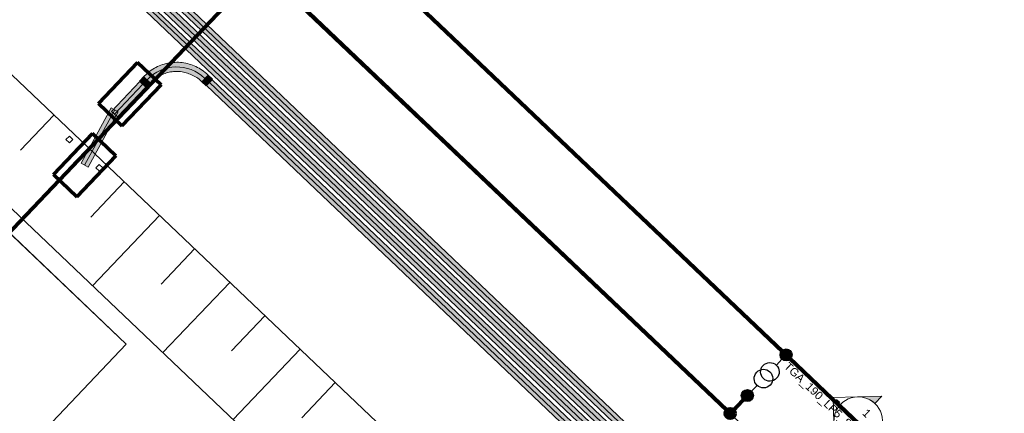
# Model space of a CAD drawing. Header units: metres. Extents: x 32343130.2 to 32343186.6, y 5699222 to 5699276.9.
# Tile 41 of 43: x 32343166.3 to 32343178.5, y 5699249.8 to 5699254.7. Entities that reach past the tile are written whole.
import ezdxf

# ---------------------------------------------------------------- set-up
doc = ezdxf.new("R2010")
doc.units = ezdxf.units.M
doc.linetypes.add('Mitte 1', pattern=[0.03, 0.012, -0.006, 0.006, -0.006])
for name, color, linetype, lineweight in [('0-1', 7, 'Continuous', 5), ('A-DETL-MBND', 7, 'Continuous', 18), ('E-ELEC-FIXT', 7, 'Continuous', 70), ('E-POWR-CNTR', 7, 'Mitte 1', 25), ('G-ANNO-SYMB-1', 7, 'Continuous', 9)]:
    doc.layers.add(name, color=color, linetype=linetype, lineweight=lineweight)
for name, color, linetype, lineweight, true_color in [('A-DETL-1', 254, 'Continuous', 18, 0xbebebe), ('A-DETL-MBND-1', 7, 'Continuous', 5, 0xcccccc), ('A-DETL-MBND-3', 4, 'Continuous', 5, 0x00ffff), ('A-DETL-MBND-6', 4, 'Continuous', 18, 0x00ffff), ('A-FLOR-HRAL-1', 7, 'Continuous', 5, 0xcccccc), ('A-FLOR-HRAL-2', 7, 'Continuous', 9, 0xcccccc), ('A-MASS-1', 7, 'Continuous', 9, 0xcccccc), ('A-MASS-2', 7, 'Continuous', 5, 0xcccccc), ('E-POWR-CNDT-1', 7, 'Continuous', 70, 0x008040), ('E-POWR-CNDT-2', 7, 'Continuous', 70, 0x804000), ('E-POWR-CNDT-3', 5, 'Continuous', 35, 0x0000ff), ('E-POWR-CNTR-1', 7, 'Mitte 1', 70, 0x008040), ('E-POWR-CNTR-2', 7, 'Mitte 1', 70, 0x804000), ('G-IMPT-1', 7, 'Continuous', 70, 0x008040), ('G-IMPT-2', 5, 'Continuous', 35, 0x0000ff), ('G-IMPT-3', 5, 'Continuous', 25, 0x0000ff)]:
    doc.layers.add(name, color=color, linetype=linetype, lineweight=lineweight, true_color=true_color)
doc.styles.add('Arial', font='arial.ttf', dxfattribs={"height": 0.1})

# ---------------------------------------------------------------- blocks, each defined once
blk = doc.blocks.new('Aushub1 - Aushub-3534796-TGA_190_LP5_GR_FU-TGA-01_G_')
at = {"layer": 'A-MASS-2'}
for p, q in [((88.819, 4.163), (89.233, 4.597)), ((88.841, 3.314), (89.668, 4.184)), ((89.689, 3.335), (90.102, 3.77)), ((89.71, 2.487), (90.537, 3.357)), ((90.558, 2.508), (90.972, 2.943)), ((90.579, 1.66), (91.407, 2.529)), ((91.428, 1.681), (91.841, 2.116)), ((91.449, 0.833), (92.276, 1.702)), ((92.297, 0.854), (92.711, 1.289))]:
    blk.add_line(p, q, dxfattribs=at)
blk = doc.blocks.new('Geländer - 60-4048510-TGA_190_LP5_GR_FU-TGA-01_G_')
at = {"layer": 'A-FLOR-HRAL-1'}
for p, q in [((-0.03, -0.03), (-0.03, 0.03)), ((-0.03, 0.03), (0.03, 0.03)), ((0.03, 0.03), (0.03, -0.03)), ((0.03, -0.03), (-0.03, -0.03))]:
    blk.add_line(p, q, dxfattribs=at)
at = {"layer": 'A-FLOR-HRAL-2'}
for p, q in [((0.03, 0.03), (-0.03, 0.03)), ((-0.03, 0.03), (-0.03, -0.03)), ((0.03, -0.03), (0.03, 0.03)), ((-0.03, -0.03), (0.03, -0.03))]:
    blk.add_line(p, q, dxfattribs=at)
blk = doc.blocks.new('Geländer - Geländer-4035054-TGA_190_LP5_GR_FU-TGA-01_G_')
for p, rotation in [((89.173, 4.033), 316.4272566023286), ((89.542, 3.682), 136.4272566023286), ((87.794, 2.584), 316.4272566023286), ((88.164, 2.233), 136.4272566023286), ((86.416, 1.135), 316.4272566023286), ((86.785, 0.784), 136.4272566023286), ((85.037, -0.314), 316.4272566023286), ((85.407, -0.665), 136.4272566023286)]:
    blk.add_blockref('Geländer - 60-4048510-TGA_190_LP5_GR_FU-TGA-01_G_', p, dxfattribs=dict(rotation=rotation))
blk = doc.blocks.new('ARC_190_LPX_FM_Stellplätze_rvt-1-TGA_190_LP5_GR_FU-TGA-01_G_')
at = {"layer": 'A-DETL-MBND-1'}
for p, q in [((32343167.643, 5699250.687), (32343164.745, 5699253.444)), ((32343164.745, 5699253.444), (32343167.643, 5699250.687)), ((32343167.643, 5699250.686), (32343164.745, 5699253.444)), ((32343164.745, 5699253.444), (32343167.643, 5699250.686)), ((32343164.886, 5699247.789), (32343167.643, 5699250.687)), ((32343167.643, 5699250.687), (32343164.886, 5699247.789)), ((32343164.886, 5699247.788), (32343167.643, 5699250.686)), ((32343167.643, 5699250.686), (32343164.886, 5699247.788))]:
    blk.add_line(p, q, dxfattribs=at)
at = {"layer": 'A-MASS-1'}
blk.add_line((32343181.529, 5699239.458), (32343147.043, 5699272.267), dxfattribs=at)
at = {"layer": 'A-MASS-2'}
blk.add_line((32343179.833, 5699239.415), (32343147.085, 5699270.571), dxfattribs=at)
at = {"layer": 'A-FLOR-HRAL-1'}
blk.add_blockref('Geländer - Geländer-4035054-TGA_190_LP5_GR_FU-TGA-01_G_', (32343077.767, 5699249.185), dxfattribs=at)
at = {"layer": 'A-MASS-2'}
blk.add_blockref('Aushub1 - Aushub-3534796-TGA_190_LP5_GR_FU-TGA-01_G_', (32343077.516, 5699248.922), dxfattribs=at)
blk = doc.blocks.new('Leerrohr-Verteilerkasten - Kreuzstück - PVC1 - Fundamenterder-V2-TGA_190_LP5_GR_FU-TGA-01_G_')
at = {"layer": 'G-IMPT-1'}
blk.add_hatch(color=256, dxfattribs=at).paths.add_polyline_path([(0.063, 0), (0.06, 0.016), (0.054, 0.031), (0.044, 0.044), (0.031, 0.054), (0.016, 0.06), (0, 0.063), (-0.016, 0.06), (-0.031, 0.054), (-0.044, 0.044), (-0.054, 0.031), (-0.06, 0.016), (-0.063, 0), (-0.06, -0.016), (-0.054, -0.031), (-0.044, -0.044), (-0.031, -0.054), (-0.016, -0.06), (0, -0.063), (0.016, -0.06), (0.031, -0.054), (0.044, -0.044), (0.054, -0.031), (0.06, -0.016)])
blk.add_circle((0, 0), 0.0625, dxfattribs=at)
blk = doc.blocks.new('Leerrohr-Verteilerkasten - T-Stück - PVC1 - Anschlusspunkt-7532436-TGA_190_LP5_GR_FU-TGA-01_G_')
at = {"layer": 'G-IMPT-2'}
for points in [[(0, 0.074), (-0.019, 0.072), (-0.037, 0.064), (-0.053, 0.053), (-0.064, 0.037), (-0.072, 0.019), (-0.074, 0), (-0.072, -0.019), (-0.064, -0.037), (-0.053, -0.053), (-0.037, -0.064), (-0.019, -0.072), (0, -0.074), (0.019, -0.072), (0.037, -0.064), (0.053, -0.053), (0.064, -0.037), (0.072, -0.019), (0.074, 0), (0.072, 0.019), (0.064, 0.037), (0.053, 0.053), (0.037, 0.064), (0.019, 0.072)], [(0, 0.063), (-0.016, 0.06), (-0.031, 0.054), (-0.044, 0.044), (-0.054, 0.031), (-0.06, 0.016), (-0.063, 0), (-0.06, -0.016), (-0.054, -0.031), (-0.044, -0.044), (-0.031, -0.054), (-0.016, -0.06), (0, -0.063), (0.016, -0.06), (0.031, -0.054), (0.044, -0.044), (0.054, -0.031), (0.06, -0.016), (0.063, 0), (0.06, 0.016), (0.054, 0.031), (0.044, 0.044), (0.031, 0.054), (0.016, 0.06)], [(0, -0.62), (-0.019, -0.623), (-0.037, -0.63), (-0.053, -0.642), (-0.064, -0.657), (-0.072, -0.675), (-0.074, -0.694), (-0.072, -0.714), (-0.064, -0.731), (-0.053, -0.747), (-0.037, -0.759), (-0.019, -0.766), (0, -0.769), (0.019, -0.766), (0.037, -0.759), (0.053, -0.747), (0.064, -0.731), (0.072, -0.714), (0.074, -0.694), (0.072, -0.675), (0.064, -0.657), (0.053, -0.642), (0.037, -0.63), (0.019, -0.623)]]:
    blk.add_hatch(color=256, dxfattribs=at).paths.add_polyline_path(points)
at = {"layer": 'G-IMPT-3'}
for p, q in [((0, -0.174), (0, -0.074)), ((0, -0.52), (0, -0.62))]:
    blk.add_line(p, q, dxfattribs=at)
for centre, radius in [((0, 0), 0.0743), ((0, 0), 0.0625), ((0, -0.694), 0.0743)]:
    blk.add_circle(centre, radius, dxfattribs=at)
for centre in [(0, -0.29), (0, -0.405)]:
    blk.add_ellipse(centre, major_axis=(0.115, 0), ratio=1, dxfattribs=at)
blk = doc.blocks.new('Leerrohr-Bogen - ohne Formteile - Standard-V16-TGA_190_LP5_GR_FU-TGA-01_G_')
at = {"layer": 'A-DETL-MBND-6'}
for points in [[(-0.057, 0.5), (-0.062, 0.431), (-0.078, 0.363), (-0.105, 0.299), (-0.141, 0.239), (-0.187, 0.186), (-0.239, 0.141), (-0.3, 0.104), (-0.365, 0.078), (-0.431, 0.062), (-0.5, 0.057), (-0.5, -0.057), (-0.421, -0.051), (-0.371, -0.04), (-0.343, -0.034), (-0.267, -0.005), (-0.207, 0.027), (-0.196, 0.034), (-0.133, 0.081), (-0.077, 0.138), (-0.031, 0.2), (0.006, 0.269), (0.034, 0.343), (0.051, 0.425), (0.054, 0.453), (0.057, 0.5), (-0.055, 0.5)], [(-0.055, 0.582), (-0.057, 0.582), (-0.057, 0.5), (0.057, 0.5), (0.057, 0.582), (-0.049, 0.582)], [(-0.5, 0.057), (-0.582, 0.057), (-0.582, -0.057), (-0.5, -0.057), (-0.5, 0.055)]]:
    blk.add_hatch(color=256, dxfattribs=at).paths.add_polyline_path(points)
at = {"layer": 'A-DETL-MBND'}
for p, q in [((-0.057, 0.582), (-0.057, 0.5)), ((0.057, 0.582), (-0.057, 0.582)), ((0.057, 0.582), (-0.057, 0.582)), ((0.057, 0.5), (0.057, 0.582)), ((-0.5, 0.057), (-0.582, 0.057)), ((-0.582, 0.057), (-0.582, -0.057)), ((-0.582, 0.057), (-0.582, -0.057)), ((-0.582, -0.057), (-0.5, -0.057))]:
    blk.add_line(p, q, dxfattribs=at)
at = {"layer": 'A-DETL-MBND', "flags": 128}
for points in [[(-0.5, -0.057), (-0.478, -0.056), (-0.456, -0.055), (-0.433, -0.053), (-0.411, -0.05), (-0.389, -0.046), (-0.368, -0.041), (-0.346, -0.035), (-0.325, -0.028), (-0.304, -0.021), (-0.283, -0.013), (-0.263, -0.004), (-0.243, 0.006), (-0.223, 0.017), (-0.204, 0.028), (-0.186, 0.041), (-0.168, 0.053), (-0.15, 0.067), (-0.133, 0.081), (-0.116, 0.097), (-0.101, 0.112), (-0.085, 0.128), (-0.071, 0.145), (-0.057, 0.163), (-0.044, 0.181), (-0.032, 0.199), (-0.02, 0.218), (-0.009, 0.238), (0.001, 0.257), (0.01, 0.278), (0.019, 0.298), (0.026, 0.319), (0.033, 0.34), (0.039, 0.362), (0.044, 0.384), (0.049, 0.405), (0.052, 0.427), (0.054, 0.45), (0.056, 0.472), (0.057, 0.494), (0.057, 0.5)], [(-0.057, 0.5), (-0.057, 0.482), (-0.058, 0.465), (-0.06, 0.447), (-0.062, 0.429), (-0.066, 0.412), (-0.069, 0.395), (-0.074, 0.377), (-0.079, 0.361), (-0.085, 0.344), (-0.092, 0.327), (-0.099, 0.311), (-0.107, 0.295), (-0.115, 0.28), (-0.124, 0.265), (-0.134, 0.25), (-0.144, 0.235), (-0.155, 0.221), (-0.167, 0.208), (-0.179, 0.195), (-0.191, 0.182), (-0.204, 0.17), (-0.218, 0.158), (-0.231, 0.147), (-0.246, 0.137), (-0.26, 0.127), (-0.276, 0.118), (-0.291, 0.109), (-0.307, 0.101), (-0.323, 0.094), (-0.339, 0.087), (-0.356, 0.081), (-0.373, 0.075), (-0.39, 0.071), (-0.407, 0.066), (-0.425, 0.063), (-0.442, 0.06), (-0.46, 0.058), (-0.477, 0.057), (-0.495, 0.057), (-0.5, 0.057)]]:
    blk.add_lwpolyline(points, dxfattribs=at)
blk = doc.blocks.new('Alpitronic HYC 50 - --7595021-TGA_190_LP5_GR_FU-TGA-01_G_')
at = {"layer": 'E-ELEC-FIXT'}
for p, q in [((0.35, 0.3), (-0.35, 0.3)), ((-0.35, 0.3), (-0.35, -0.1)), ((-0.35, -0.1), (-0.35, 0.3)), ((-0.35, 0.3), (0.35, 0.3)), ((0.35, -0.1), (0.35, 0.3)), ((0.35, 0.3), (0.35, -0.1)), ((-0.35, -0.1), (0.35, -0.1)), ((0.35, -0.1), (-0.35, -0.1))]:
    blk.add_line(p, q, dxfattribs=at)
blk = doc.blocks.new('Schnitt - Schnittbeschriftung - Gefüllt Koordination-1525609-TGA_190_LP5_GR_FU-TGA-01_G_')
at = {"layer": 'G-ANNO-SYMB-1'}
h = blk.add_hatch(color=256, dxfattribs=at)
edge = h.paths.add_edge_path()
edge.add_line((-0.01449, 0), (-0.01024, 0.00424))
edge.add_ellipse((-0.006, 0), major_axis=(0, 0.006), ratio=0.999999, start_angle=45, end_angle=90)
edge.add_line((-0.012, 0), (-0.01449, 0))
h = blk.add_hatch(color=256, dxfattribs=at)
edge = h.paths.add_edge_path()
edge.add_line((0.00249, 0), (0, 0))
edge.add_ellipse((-0.006, 0), major_axis=(0.006, 0), ratio=1, start_angle=0, end_angle=45)
edge.add_line((-0.00176, 0.00424), (0.00249, 0))
for p, q in [((-0.006, 0.00849), (-0.01449, 0)), ((-0.00622, 0.007), (-0.00566, 0.00756)), ((-0.00622, 0.00756), (-0.00622, 0.00645)), ((-0.006, 0.00849), (0.00249, 0)), ((-0.00622, 0.007), (-0.00566, 0.00644)), ((-0.01024, 0.00424), (-0.01449, 0)), ((0.00249, 0), (-0.00176, 0.00424)), ((-0.012, 0), (-0.01449, 0)), ((-0.01449, 0), (-0.012, 0)), ((0, 0), (0.00249, 0)), ((0, 0), (0.00249, 0))]:
    blk.add_line(p, q, dxfattribs=at)
for major_axis, ratio, start_param, end_param in [((0.006, 0), 1, 0, 3.141593), ((0, 0.006), 0.999999, 0.785398, 1.570796), ((0.006, 0), 1, 0, 0.785398), ((0, 0.006), 0.999999, 1.570796, 4.712389)]:
    blk.add_ellipse((-0.006, 0), major_axis=major_axis, ratio=ratio, start_param=start_param, end_param=end_param, dxfattribs=at)

msp = doc.modelspace()

# ---------------------------------------------------------------- hatches: boundary and pattern name
at = {"layer": 'A-DETL-MBND-3'}
h = msp.add_hatch(color=256, dxfattribs=at)
h.paths.add_polyline_path([(32343176.90912, 5699246.70394), (32343176.94359, 5699246.74017), (32343176.83435, 5699246.84409), (32343176.79989, 5699246.80786), (32343176.82068, 5699246.78809)])
h.paths.add_polyline_path([(32343176.75425, 5699246.85129), (32343176.78871, 5699246.88751), (32343176.7619, 5699246.91302), (32343176.72744, 5699246.87679)])
h.paths.add_polyline_path([(32343176.58254, 5699247.01465), (32343176.60948, 5699246.98929), (32343176.64381, 5699247.02537), (32343176.617, 5699247.05087), (32343176.58269, 5699247.0148)])
h.paths.add_polyline_path([(32343176.6818, 5699246.92022), (32343176.71626, 5699246.95644), (32343176.68945, 5699246.98194), (32343176.65499, 5699246.94572)])
h.paths.add_polyline_path([(32343176.5369, 5699247.05807), (32343176.57136, 5699247.0943), (32343176.54455, 5699247.1198), (32343176.51009, 5699247.08357)])
h.paths.add_polyline_path([(32343176.45347, 5699247.13744), (32343176.46465, 5699247.12721), (32343176.49891, 5699247.16322), (32343157.45774, 5699265.27862), (32343157.42328, 5699265.24239), (32343176.26987, 5699247.31212)])
h = msp.add_hatch(color=256, dxfattribs=at)
h.paths.add_polyline_path([(32343176.80573, 5699246.59527), (32343176.8402, 5699246.63149), (32343176.73096, 5699246.73541), (32343176.6965, 5699246.69919), (32343176.71729, 5699246.67941)])
h.paths.add_polyline_path([(32343176.65086, 5699246.74261), (32343176.68532, 5699246.77884), (32343176.6585, 5699246.80433), (32343176.62405, 5699246.76812)])
h.paths.add_polyline_path([(32343176.47915, 5699246.90597), (32343176.50609, 5699246.88061), (32343176.54042, 5699246.91669), (32343176.51359, 5699246.94218), (32343176.4793, 5699246.90613)])
h.paths.add_polyline_path([(32343176.57841, 5699246.81154), (32343176.61287, 5699246.84777), (32343176.58605, 5699246.87325), (32343176.5516, 5699246.83704)])
h.paths.add_polyline_path([(32343176.43351, 5699246.9494), (32343176.46797, 5699246.98562), (32343176.44114, 5699247.0111), (32343176.4067, 5699246.9749)])
h.paths.add_polyline_path([(32343176.35008, 5699247.02877), (32343176.36126, 5699247.01854), (32343176.39552, 5699247.05455), (32343157.35435, 5699265.16994), (32343157.31989, 5699265.13372), (32343176.16648, 5699247.20344)])
h = msp.add_hatch(color=256, dxfattribs=at)
h.paths.add_polyline_path([(32343176.87466, 5699246.66772), (32343176.90912, 5699246.70394), (32343176.79989, 5699246.80786), (32343176.76543, 5699246.77164), (32343176.78622, 5699246.75186)])
h.paths.add_polyline_path([(32343176.71978, 5699246.81506), (32343176.75425, 5699246.85129), (32343176.72744, 5699246.87679), (32343176.69298, 5699246.84057)])
h.paths.add_polyline_path([(32343176.50243, 5699247.02185), (32343176.5369, 5699247.05807), (32343176.51009, 5699247.08357), (32343176.47563, 5699247.04735)])
h.paths.add_polyline_path([(32343176.54808, 5699246.97842), (32343176.57488, 5699246.95292), (32343176.60935, 5699246.98914), (32343176.58254, 5699247.01465), (32343176.54923, 5699246.97964)])
h.paths.add_polyline_path([(32343176.64733, 5699246.88399), (32343176.6818, 5699246.92022), (32343176.65499, 5699246.94572), (32343176.62053, 5699246.90949)])
h.paths.add_polyline_path([(32343176.42998, 5699247.09077), (32343176.46445, 5699247.127), (32343157.42328, 5699265.24239), (32343157.38881, 5699265.20617), (32343176.41901, 5699247.10122)])
h = msp.add_hatch(color=256, dxfattribs=at)
h.paths.add_polyline_path([(32343176.70234, 5699246.48659), (32343176.73681, 5699246.52282), (32343176.62757, 5699246.62674), (32343176.59311, 5699246.59051), (32343176.6139, 5699246.57074)])
h.paths.add_polyline_path([(32343176.54746, 5699246.63394), (32343176.58193, 5699246.67016), (32343176.55512, 5699246.69567), (32343176.52066, 5699246.65944)])
h.paths.add_polyline_path([(32343176.47501, 5699246.70287), (32343176.50948, 5699246.73909), (32343176.48267, 5699246.76459), (32343176.44821, 5699246.72837)])
h.paths.add_polyline_path([(32343176.37576, 5699246.7973), (32343176.4027, 5699246.77194), (32343176.43703, 5699246.80802), (32343176.41022, 5699246.83352), (32343176.37591, 5699246.79745)])
h.paths.add_polyline_path([(32343176.33011, 5699246.84072), (32343176.36458, 5699246.87695), (32343176.33777, 5699246.90245), (32343176.30331, 5699246.86622)])
h.paths.add_polyline_path([(32343176.25766, 5699246.90965), (32343176.29213, 5699246.94587), (32343157.25096, 5699265.06127), (32343157.2165, 5699265.02504), (32343176.24669, 5699246.92009)])
h = msp.add_hatch(color=256, dxfattribs=at)
h.paths.add_polyline_path([(32343176.77127, 5699246.55904), (32343176.80573, 5699246.59527), (32343176.6965, 5699246.69919), (32343176.66204, 5699246.66296), (32343176.68282, 5699246.64319)])
h.paths.add_polyline_path([(32343176.61639, 5699246.70639), (32343176.65086, 5699246.74261), (32343176.62405, 5699246.76812), (32343176.58959, 5699246.73189)])
h.paths.add_polyline_path([(32343176.39904, 5699246.91317), (32343176.43351, 5699246.9494), (32343176.4067, 5699246.9749), (32343176.37224, 5699246.93867)])
h.paths.add_polyline_path([(32343176.44469, 5699246.86975), (32343176.47151, 5699246.84426), (32343176.50596, 5699246.88047), (32343176.47915, 5699246.90597), (32343176.44471, 5699246.86977)])
h.paths.add_polyline_path([(32343176.54394, 5699246.77532), (32343176.57841, 5699246.81154), (32343176.5516, 5699246.83704), (32343176.51714, 5699246.80082)])
h.paths.add_polyline_path([(32343176.32659, 5699246.9821), (32343176.36106, 5699247.01832), (32343157.31989, 5699265.13372), (32343157.28542, 5699265.09749), (32343176.31562, 5699246.99254)])
h = msp.add_hatch(color=256, dxfattribs=at)
h.paths.add_polyline_path([(32343176.66788, 5699246.45037), (32343176.70234, 5699246.48659), (32343176.59311, 5699246.59051), (32343176.55864, 5699246.55429), (32343176.57943, 5699246.53451)])
h.paths.add_polyline_path([(32343176.513, 5699246.59771), (32343176.54746, 5699246.63394), (32343176.52066, 5699246.65944), (32343176.48619, 5699246.62322)])
h.paths.add_polyline_path([(32343176.29565, 5699246.8045), (32343176.33011, 5699246.84072), (32343176.30331, 5699246.86622), (32343176.26884, 5699246.83)])
h.paths.add_polyline_path([(32343176.44055, 5699246.66664), (32343176.47501, 5699246.70287), (32343176.44821, 5699246.72837), (32343176.41374, 5699246.69214)])
h.paths.add_polyline_path([(32343176.34129, 5699246.76107), (32343176.3681, 5699246.73557), (32343176.40256, 5699246.77179), (32343176.37576, 5699246.7973), (32343176.34245, 5699246.76229)])
h.paths.add_polyline_path([(32343176.2232, 5699246.87342), (32343176.25766, 5699246.90965), (32343157.2165, 5699265.02504), (32343157.18203, 5699264.98882), (32343176.21222, 5699246.88387)])
h = msp.add_hatch(color=256, dxfattribs=at)
h.paths.add_polyline_path([(32343168.67019, 5699253.92118), (32343176.15427, 5699246.80097), (32343176.18874, 5699246.8372), (32343168.70466, 5699253.95741), (32343168.67911, 5699253.93056)])
h.paths.add_polyline_path([(32343176.29917, 5699246.66312), (32343176.33364, 5699246.69934), (32343176.30678, 5699246.7248), (32343176.27237, 5699246.68862)])
h.paths.add_polyline_path([(32343176.22672, 5699246.73205), (32343176.26119, 5699246.76827), (32343176.23432, 5699246.79371), (32343176.19992, 5699246.75755)])
h.paths.add_polyline_path([(32343176.48972, 5699246.48184), (32343176.59895, 5699246.37792), (32343176.63341, 5699246.41414), (32343176.52416, 5699246.51805), (32343176.48984, 5699246.48197)])
h.paths.add_polyline_path([(32343176.41727, 5699246.55077), (32343176.44425, 5699246.52545), (32343176.47854, 5699246.56149), (32343176.4517, 5699246.58696), (32343176.41747, 5699246.55098)])
h.paths.add_polyline_path([(32343176.37162, 5699246.59419), (32343176.40609, 5699246.63042), (32343176.37924, 5699246.65588), (32343176.34482, 5699246.61969)])
for points in [[(32343167.48553, 5699253.59261), (32343167.53101, 5699253.56788), (32343167.84728, 5699253.90103), (32343167.81141, 5699253.93515), (32343167.48616, 5699253.59328)], [(32343167.53109, 5699253.4979), (32343167.53233, 5699253.49673), (32343167.88386, 5699253.86622), (32343167.84763, 5699253.90069), (32343167.53108, 5699253.5678), (32343167.54372, 5699253.5604), (32343167.51699, 5699253.51132), (32343167.52748, 5699253.50134)], [(32343167.08307, 5699252.92362), (32343167.12698, 5699252.89971), (32343167.50003, 5699253.58471), (32343167.45612, 5699253.60863), (32343167.08393, 5699252.9252)], [(32343167.12698, 5699252.89971), (32343167.17089, 5699252.8758), (32343167.54394, 5699253.5608), (32343167.50003, 5699253.58471), (32343167.2976, 5699253.213)]]:
    msp.add_hatch(color=256, dxfattribs=at).paths.add_polyline_path(points)
h = msp.add_hatch(color=256, dxfattribs=at)
h.paths.add_polyline_path([(32343168.94826, 5699253.58762), (32343176.11988, 5699246.76482), (32343176.15427, 5699246.80097), (32343168.67019, 5699253.92118), (32343168.63573, 5699253.88496), (32343168.76466, 5699253.76229)])
h.paths.add_polyline_path([(32343176.19226, 5699246.69582), (32343176.22672, 5699246.73205), (32343176.19992, 5699246.75755), (32343176.16545, 5699246.72132)])
h.paths.add_polyline_path([(32343176.2379, 5699246.6524), (32343176.26475, 5699246.62694), (32343176.29917, 5699246.66312), (32343176.27237, 5699246.68862), (32343176.23795, 5699246.65245)])
h.paths.add_polyline_path([(32343176.40961, 5699246.48904), (32343176.44407, 5699246.52526), (32343176.41727, 5699246.55077), (32343176.3828, 5699246.51454)])
h.paths.add_polyline_path([(32343176.56449, 5699246.34169), (32343176.59895, 5699246.37792), (32343176.48972, 5699246.48184), (32343176.45525, 5699246.44561), (32343176.47604, 5699246.42584)])
h.paths.add_polyline_path([(32343176.31035, 5699246.58347), (32343176.33719, 5699246.558), (32343176.37162, 5699246.59419), (32343176.34482, 5699246.61969), (32343176.31039, 5699246.58351)])

# ---------------------------------------------------------------- linework, layer by layer
at = {"layer": 'A-DETL-1'}
msp.add_line((32343183.80326, 5699241.55779), (32343149.02727, 5699274.64299), dxfattribs=at)
at = {"layer": 'A-DETL-MBND'}
for p, q in [((32343176.94359, 5699246.74017), (32343157.45774, 5699265.27862)), ((32343176.8402, 5699246.63149), (32343157.35435, 5699265.16994)), ((32343157.38881, 5699265.20617), (32343176.87466, 5699246.66772)), ((32343157.42328, 5699265.24239), (32343176.90912, 5699246.70394)), ((32343157.42328, 5699265.24239), (32343176.90912, 5699246.70394)), ((32343176.73681, 5699246.52282), (32343157.25096, 5699265.06127)), ((32343157.28542, 5699265.09749), (32343176.77127, 5699246.55904)), ((32343176.80573, 5699246.59527), (32343157.31989, 5699265.13372)), ((32343176.80573, 5699246.59527), (32343157.31989, 5699265.13372)), ((32343157.18203, 5699264.98882), (32343176.66788, 5699246.45037)), ((32343157.2165, 5699265.02504), (32343176.70234, 5699246.48659)), ((32343157.2165, 5699265.02504), (32343176.70234, 5699246.48659)), ((32343167.90403, 5699253.95996), (32343167.84763, 5699253.90069)), ((32343168.67019, 5699253.92118), (32343168.61092, 5699253.97758)), ((32343168.70466, 5699253.95741), (32343168.63573, 5699253.88496)), ((32343176.63341, 5699246.41414), (32343168.70466, 5699253.95741)), ((32343167.81141, 5699253.93515), (32343167.45988, 5699253.56566)), ((32343167.84763, 5699253.90069), (32343167.4961, 5699253.53119)), ((32343167.84763, 5699253.90069), (32343167.4961, 5699253.53119)), ((32343167.53233, 5699253.49673), (32343167.88386, 5699253.86622)), ((32343167.88386, 5699253.86622), (32343167.81141, 5699253.93515)), ((32343168.63573, 5699253.88496), (32343176.56449, 5699246.34169)), ((32343176.59895, 5699246.37792), (32343168.67019, 5699253.92118)), ((32343176.59895, 5699246.37792), (32343168.67019, 5699253.92118)), ((32343167.45612, 5699253.60863), (32343167.08307, 5699252.92362)), ((32343167.50003, 5699253.58471), (32343167.12698, 5699252.89971)), ((32343167.50003, 5699253.58471), (32343167.12698, 5699252.89971)), ((32343167.54394, 5699253.5608), (32343167.45612, 5699253.60863)), ((32343167.17089, 5699252.8758), (32343167.54394, 5699253.5608)), ((32343167.45988, 5699253.56566), (32343167.4961, 5699253.53119)), ((32343167.4961, 5699253.53119), (32343167.53233, 5699253.49673)), ((32343167.08307, 5699252.92362), (32343167.08307, 5699252.92362)), ((32343167.08307, 5699252.92362), (32343167.17089, 5699252.8758))]:
    msp.add_line(p, q, dxfattribs=at)
msp.add_ellipse((32343168.26628, 5699253.61533), major_axis=(0.18557, 0.46429), ratio=0.99999999, start_param=5.90294139, end_param=7.47373772, dxfattribs=at)
at = {"layer": 'E-POWR-CNDT-1'}
for p, q in [((32343169.2711, 5699255.30477), (32343163.50837, 5699249.24754)), ((32343163.51416, 5699249.24202), (32343169.2769, 5699255.29926)), ((32343169.35183, 5699255.30113), (32343175.06523, 5699249.8655)), ((32343175.07075, 5699249.8713), (32343169.35734, 5699255.30692)), ((32343175.31709, 5699250.05334), (32343175.14568, 5699249.87317)), ((32343175.15147, 5699249.86765), (32343175.32289, 5699250.04783)), ((32343175.31999, 5699250.05058), (32343175.31709, 5699250.05334)), ((32343175.32289, 5699250.04783), (32343175.31999, 5699250.05058)), ((32343175.06523, 5699249.8655), (32343175.06799, 5699249.8684)), ((32343175.06799, 5699249.8684), (32343175.07075, 5699249.8713)), ((32343175.14568, 5699249.87317), (32343175.14858, 5699249.87041)), ((32343175.14858, 5699249.87041), (32343175.15147, 5699249.86765))]:
    msp.add_line(p, q, dxfattribs=at)
at = {"layer": 'E-POWR-CNDT-2'}
for p, q in [((32343167.1431, 5699258.78273), (32343175.75451, 5699250.59)), ((32343175.76002, 5699250.5958), (32343167.14862, 5699258.78852)), ((32343175.75451, 5699250.59), (32343175.75727, 5699250.5929)), ((32343175.75727, 5699250.5929), (32343175.76002, 5699250.5958)), ((32343175.83986, 5699250.51432), (32343175.8371, 5699250.51143)), ((32343175.8371, 5699250.51143), (32343184.44851, 5699242.3187)), ((32343175.84262, 5699250.51722), (32343175.83986, 5699250.51432)), ((32343175.84262, 5699250.51722), (32343175.83986, 5699250.51432)), ((32343184.45402, 5699242.3245), (32343175.84262, 5699250.51722))]:
    msp.add_line(p, q, dxfattribs=at)
at = {"layer": 'E-POWR-CNTR'}
for p, q in [((32343175.75727, 5699250.5929), (32343167.14586, 5699258.78562)), ((32343169.274, 5699255.30202), (32343163.51126, 5699249.24478)), ((32343175.06799, 5699249.8684), (32343169.35458, 5699255.30402)), ((32343184.45126, 5699242.3216), (32343175.83986, 5699250.51432)), ((32343175.14858, 5699249.87041), (32343175.31999, 5699250.05058))]:
    msp.add_line(p, q, dxfattribs=at)
at = {"layer": 'E-POWR-CNTR-1'}
for p, q in [((32343169.274, 5699255.30202), (32343163.51126, 5699249.24478)), ((32343175.06799, 5699249.8684), (32343169.35458, 5699255.30402)), ((32343175.14858, 5699249.87041), (32343175.31999, 5699250.05058))]:
    msp.add_line(p, q, dxfattribs=at)
at = {"layer": 'E-POWR-CNTR-2'}
for p, q in [((32343175.75727, 5699250.5929), (32343167.14586, 5699258.78562)), ((32343184.45126, 5699242.3216), (32343175.83986, 5699250.51432))]:
    msp.add_line(p, q, dxfattribs=at)
at = {"layer": 'G-ANNO-SYMB-1'}
msp.add_line((32343176.47257, 5699249.94206), (32343176.90727, 5699249.5285), dxfattribs=at)

# ---------------------------------------------------------------- block references
at = {"layer": '0-1'}
msp.add_blockref('ARC_190_LPX_FM_Stellplätze_rvt-1-TGA_190_LP5_GR_FU-TGA-01_G_', (0, 0), dxfattribs=at)
at = {"layer": 'A-DETL-MBND', "rotation": 136.4272566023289}
msp.add_blockref('Leerrohr-Bogen - ohne Formteile - Standard-V16-TGA_190_LP5_GR_FU-TGA-01_G_', (32343168.24867, 5699254.32221), dxfattribs=at)
at = {"layer": 'E-ELEC-FIXT'}
for p, rotation in [((32343167.75863, 5699253.71003), 46.42725660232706), ((32343167.05678, 5699252.96989), 226.4272566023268)]:
    msp.add_blockref('Alpitronic HYC 50 - --7595021-TGA_190_LP5_GR_FU-TGA-01_G_', p, dxfattribs=dict(at, rotation=rotation))
at = {"layer": 'E-POWR-CNDT-1', "rotation": 136.4272566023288}
msp.add_blockref('Leerrohr-Verteilerkasten - Kreuzstück - PVC1 - Fundamenterder-V2-TGA_190_LP5_GR_FU-TGA-01_G_', (32343175.10929, 5699249.82911), dxfattribs=at)
at = {"layer": 'E-POWR-CNDT-3', "rotation": 316.4272566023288}
msp.add_blockref('Leerrohr-Verteilerkasten - T-Stück - PVC1 - Anschlusspunkt-7532436-TGA_190_LP5_GR_FU-TGA-01_G_', (32343175.79856, 5699250.55361), dxfattribs=at)
at = {"layer": 'G-ANNO-SYMB-1', "extrusion": (0, 0, -1), "xscale": 49.99999999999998, "yscale": 49.99999999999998, "zscale": 49.99999999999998, "rotation": 313.5727433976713}
msp.add_blockref('Schnitt - Schnittbeschriftung - Gefüllt Koordination-1525609-TGA_190_LP5_GR_FU-TGA-01_G_', (-32343176.48314, 5699249.51793), dxfattribs=at)

# ---------------------------------------------------------------- texts
at = {"layer": 'G-ANNO-SYMB-1', "char_height": 0.1, "attachment_point": 1, "rotation": 316.427257, "style": 'Arial'}
for s, insert, width in [('TGA_190_LP5_SN_XX-TGA-01_F_', (32343175.83432, 5699250.47338), 2.7618134), ('1', (32343176.80303, 5699249.89607), 0.0962025)]:
    msp.add_mtext(s, dxfattribs=dict(at, insert=insert, width=width))

doc.saveas('drawing.dxf')
